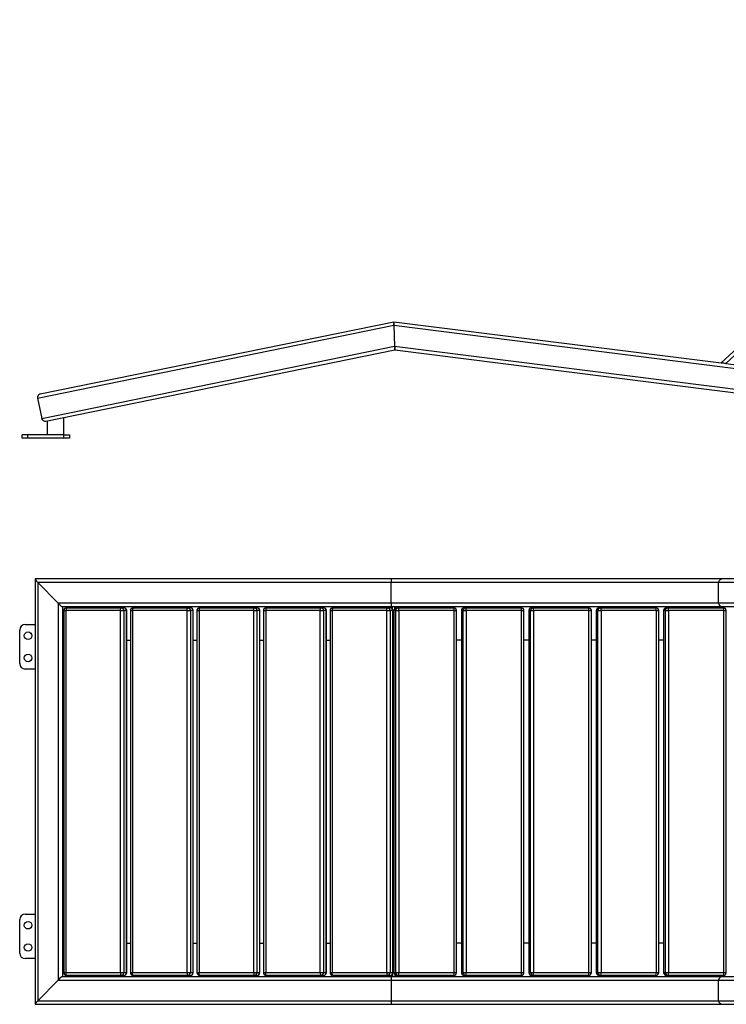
# Model space of a CAD drawing. Header units: millimetres. Extents: x 107 to 2935, y 117 to 1888.
# Tile 1 of 2: x 107 to 1376, y 117 to 1885. Entities that reach past the tile are written whole.
import ezdxf

# ---------------------------------------------------------------- set-up
doc = ezdxf.new("R2010")
doc.units = ezdxf.units.MM

msp = doc.modelspace()

# ---------------------------------------------------------------- linework, layer by layer
at = {"color": 7, "linetype": 'Continuous', "lineweight": 25}
for p, q in [((1366.7, 1268.7), (2031.9, 1885.1)), ((1374.9, 1267.7), (2040.9, 1884.8)), ((139.2, 1205.7), (779.1, 1336.3)), ((144.2, 1213.2), (778.8, 1342.8)), ((778.8, 1342.8), (1366.7, 1268.7)), ((779.1, 1336.3), (780.5, 1298.6)), ((779.1, 1336.3), (1774.3, 1210.9)), ((146.7, 1169.2), (780.5, 1298.6)), ((154.2, 1164.2), (780.8, 1292.1)), ((780.5, 1298.6), (1769.6, 1174)), ((780.8, 1292.1), (1768.8, 1167.6)), ((1374.9, 1267.7), (1423.1, 1261.6)), ((139.2, 1205.7), (146.7, 1169.2)), ((186.7, 1139.4), (186.7, 1170.9)), ((156.7, 1164.7), (156.7, 1139.4)), ((111.7, 1133.4), (111.7, 1139.4)), ((121.7, 1139.4), (111.7, 1139.4)), ((121.7, 1133.4), (111.7, 1133.4)), ((121.7, 1133.4), (121.7, 1139.4)), ((186.7, 1139.4), (121.7, 1139.4)), ((186.7, 1133.4), (121.7, 1133.4)), ((186.7, 1133.4), (186.7, 1139.4)), ((186.7, 1139.4), (196.7, 1139.4)), ((196.7, 1133.4), (186.7, 1133.4)), ((196.7, 1139.4), (196.7, 1133.4)), ((134.7, 880.8), (134.7, 117)), ((774.7, 880.9), (134.8, 880.9)), ((774.4, 874.5), (139.8, 874.5)), ((176.2, 837.3), (139.8, 874.5)), ((139.8, 874.5), (139.8, 123.3)), ((774.4, 837.3), (774.4, 874.5)), ((1370.5, 880.9), (774.7, 880.9)), ((2027.5, 874.5), (1362.2, 874.5)), ((1362.2, 837.3), (1362.2, 874.5)), ((2036.5, 880.9), (1370.5, 880.9)), ((774.4, 837.3), (176.2, 837.3)), ((176.2, 837.3), (176.2, 160.5)), ((2000.2, 837.3), (1362.2, 837.3)), ((774.7, 830.9), (183.8, 830.9)), ((183.8, 830.9), (183.8, 166.9)), ((186.3, 823.9), (186.3, 173.9)), ((288.3, 823.9), (190.3, 823.9)), ((190.3, 823.9), (190.3, 173.9)), ((191.3, 828.9), (191.3, 830.9)), ((191.3, 828.9), (289.3, 828.9)), ((209.1, 830.9), (207.1, 828.9)), ((288.3, 823.9), (294.2, 823.9)), ((288.3, 173.9), (288.3, 823.9)), ((289.3, 828.9), (294.3, 828.9)), ((294.2, 823.9), (294.2, 173.9)), ((299.2, 823.9), (294.2, 823.9)), ((299.2, 173.9), (299.2, 823.9)), ((299.3, 173.9), (299.3, 823.9)), ((305.9, 823.9), (305.9, 173.9)), ((407.8, 823.9), (309.9, 823.9)), ((309.9, 823.9), (309.9, 173.9)), ((310.9, 828.9), (408.8, 828.9)), ((407.8, 823.9), (413.7, 823.9)), ((407.8, 173.9), (407.8, 823.9)), ((408.8, 828.9), (413.8, 828.9)), ((413.7, 823.9), (413.7, 173.9)), ((418.7, 823.9), (413.7, 823.9)), ((418.7, 173.9), (418.7, 823.9)), ((418.8, 173.9), (418.8, 823.9)), ((425.4, 823.9), (425.4, 173.9)), ((527.4, 823.9), (429.4, 823.9)), ((429.4, 823.9), (429.4, 173.9)), ((430.4, 828.9), (528.4, 828.9)), ((527.4, 823.9), (533.3, 823.9)), ((527.4, 173.9), (527.4, 823.9)), ((528.4, 828.9), (533.4, 828.9)), ((533.3, 823.9), (533.3, 173.9)), ((538.3, 823.9), (533.3, 823.9)), ((538.3, 173.9), (538.3, 823.9)), ((538.4, 173.9), (538.4, 823.9)), ((544.9, 823.9), (544.9, 173.9)), ((646.9, 823.9), (548.9, 823.9)), ((548.9, 823.9), (548.9, 173.9)), ((549.9, 828.9), (647.9, 828.9)), ((646.9, 823.9), (652.8, 823.9)), ((646.9, 173.9), (646.9, 823.9)), ((647.9, 828.9), (652.9, 828.9)), ((652.8, 823.9), (652.8, 173.9)), ((657.8, 823.9), (652.8, 823.9)), ((657.8, 173.9), (657.8, 823.9)), ((657.9, 173.9), (657.9, 823.9)), ((664.5, 823.9), (664.5, 173.9)), ((766.4, 823.9), (668.5, 823.9)), ((668.5, 823.9), (668.5, 173.9)), ((669.5, 828.9), (767.4, 828.9)), ((766.4, 823.9), (772.3, 823.9)), ((766.4, 173.9), (766.4, 823.9)), ((767.4, 828.9), (772.4, 828.9)), ((772.3, 823.9), (772.3, 173.9)), ((777.3, 823.9), (772.3, 823.9)), ((1370.5, 830.9), (774.7, 830.9)), ((775.4, 827.9), (775.4, 830.9)), ((776.4, 826.9), (776.4, 830.9)), ((777.3, 173.9), (777.3, 823.9)), ((777.4, 173.9), (777.4, 823.9)), ((779.3, 823.9), (779.3, 173.9)), ((782.5, 823.9), (779.3, 823.9)), ((779.3, 823.9), (779.3, 173.9)), ((780.6, 827.2), (780.6, 830.9)), ((781.2, 827.8), (781.2, 830.9)), ((782.5, 823.9), (788, 823.9)), ((782.5, 173.9), (782.5, 823.9)), ((784.3, 828.9), (787.4, 828.9)), ((787.4, 828.9), (886.6, 828.9)), ((788, 823.9), (788, 173.9)), ((887.3, 823.9), (788, 823.9)), ((887.3, 173.9), (887.3, 823.9)), ((891.6, 173.9), (891.6, 823.9)), ((900.3, 823.9), (900.3, 173.9)), ((903.5, 823.9), (900.4, 823.9)), ((900.4, 823.9), (900.4, 173.9)), ((903.5, 823.9), (909.1, 823.9)), ((903.5, 173.9), (903.5, 823.9)), ((905.3, 828.9), (908.5, 828.9)), ((908.5, 828.9), (1007.7, 828.9)), ((909.1, 823.9), (909.1, 173.9)), ((1008.3, 823.9), (909.1, 823.9)), ((1008.3, 173.9), (1008.3, 823.9)), ((1012.7, 173.9), (1012.7, 823.9)), ((1021.4, 823.9), (1021.4, 173.9)), ((1024.5, 823.9), (1021.4, 823.9)), ((1021.4, 823.9), (1021.4, 173.9)), ((1024.5, 823.9), (1030.1, 823.9)), ((1024.5, 173.9), (1024.5, 823.9)), ((1026.4, 828.9), (1029.5, 828.9)), ((1029.5, 828.9), (1128.7, 828.9)), ((1030.1, 823.9), (1030.1, 173.9)), ((1129.3, 823.9), (1030.1, 823.9)), ((1129.3, 173.9), (1129.3, 823.9)), ((1133.7, 173.9), (1133.7, 823.9)), ((1142.4, 823.9), (1142.4, 173.9)), ((1145.6, 823.9), (1142.5, 823.9)), ((1142.5, 823.9), (1142.5, 173.9)), ((1145.6, 823.9), (1151.2, 823.9)), ((1145.6, 173.9), (1145.6, 823.9)), ((1147.4, 828.9), (1150.5, 828.9)), ((1150.5, 828.9), (1249.8, 828.9)), ((1151.2, 823.9), (1151.2, 173.9)), ((1250.4, 823.9), (1151.2, 823.9)), ((1250.4, 173.9), (1250.4, 823.9)), ((1254.8, 173.9), (1254.8, 823.9)), ((1263.5, 823.9), (1263.5, 173.9)), ((1266.6, 823.9), (1263.5, 823.9)), ((1263.5, 823.9), (1263.5, 173.9)), ((1266.6, 823.9), (1272.2, 823.9)), ((1266.6, 173.9), (1266.6, 823.9)), ((1268.5, 828.9), (1271.6, 828.9)), ((1271.6, 828.9), (1370.8, 828.9)), ((1272.2, 823.9), (1272.2, 173.9)), ((1371.4, 823.9), (1272.2, 823.9)), ((1356.6, 830.9), (1356.6, 828.9)), ((1998.1, 830.9), (1370.5, 830.9)), ((1371.4, 173.9), (1371.4, 823.9)), ((1375.8, 173.9), (1375.8, 823.9)), ((117.2, 798.9), (134.7, 798.9)), ((107.2, 728.9), (107.2, 788.9)), ((299.3, 770.9), (305.9, 770.9)), ((418.8, 770.9), (425.4, 770.9)), ((538.4, 770.9), (544.9, 770.9)), ((657.9, 770.9), (664.5, 770.9)), ((900.3, 770.9), (891.6, 770.9)), ((1021.4, 770.9), (1012.7, 770.9)), ((1142.4, 770.9), (1133.7, 770.9)), ((1263.5, 770.9), (1254.8, 770.9)), ((134.7, 718.9), (117.2, 718.9)), ((107.2, 208.9), (107.2, 268.9)), ((117.2, 278.9), (134.7, 278.9)), ((299.3, 226.9), (305.9, 226.9)), ((418.8, 226.9), (425.4, 226.9)), ((538.4, 226.9), (544.9, 226.9)), ((657.9, 226.9), (664.5, 226.9)), ((900.3, 226.9), (891.6, 226.9)), ((1021.4, 226.9), (1012.7, 226.9)), ((1142.4, 226.9), (1133.7, 226.9)), ((1263.5, 226.9), (1254.8, 226.9)), ((134.7, 198.9), (117.2, 198.9)), ((176.2, 160.5), (139.8, 123.3)), ((176.2, 160.5), (774.4, 160.5)), ((183.8, 166.9), (774.7, 166.9)), ((190.3, 173.9), (288.3, 173.9)), ((191.3, 166.9), (191.3, 168.9)), ((289.3, 168.9), (191.3, 168.9)), ((207.1, 168.9), (209.1, 166.9)), ((288.3, 173.9), (294.2, 173.9)), ((294.3, 168.9), (289.3, 168.9)), ((294.2, 173.9), (299.2, 173.9)), ((309.9, 173.9), (407.8, 173.9)), ((408.8, 168.9), (310.9, 168.9)), ((407.8, 173.9), (413.7, 173.9)), ((413.8, 168.9), (408.8, 168.9)), ((413.7, 173.9), (418.7, 173.9)), ((429.4, 173.9), (527.4, 173.9)), ((528.4, 168.9), (430.4, 168.9)), ((527.4, 173.9), (533.3, 173.9)), ((533.4, 168.9), (528.4, 168.9)), ((533.3, 173.9), (538.3, 173.9)), ((548.9, 173.9), (646.9, 173.9)), ((647.9, 168.9), (549.9, 168.9)), ((646.9, 173.9), (652.8, 173.9)), ((652.9, 168.9), (647.9, 168.9)), ((652.8, 173.9), (657.8, 173.9)), ((668.5, 173.9), (766.4, 173.9)), ((767.4, 168.9), (669.5, 168.9)), ((766.4, 173.9), (772.3, 173.9)), ((772.4, 168.9), (767.4, 168.9)), ((772.3, 173.9), (777.3, 173.9)), ((774.4, 160.5), (774.4, 123.3)), ((774.7, 166.9), (1370.5, 166.9)), ((775.4, 169.9), (775.4, 166.9)), ((776.4, 170.8), (776.4, 166.9)), ((779.3, 173.9), (782.5, 173.9)), ((780.6, 170.6), (780.6, 166.9)), ((781.2, 170), (781.2, 166.9)), ((782.5, 173.9), (788, 173.9)), ((787.4, 168.9), (784.3, 168.9)), ((886.6, 168.9), (787.4, 168.9)), ((788, 173.9), (887.3, 173.9)), ((900.4, 173.9), (903.5, 173.9)), ((903.5, 173.9), (909.1, 173.9)), ((908.5, 168.9), (905.3, 168.9)), ((1007.7, 168.9), (908.5, 168.9)), ((909.1, 173.9), (1008.3, 173.9)), ((1021.4, 173.9), (1024.5, 173.9)), ((1024.5, 173.9), (1030.1, 173.9)), ((1029.5, 168.9), (1026.4, 168.9)), ((1128.7, 168.9), (1029.5, 168.9)), ((1030.1, 173.9), (1129.3, 173.9)), ((1142.5, 173.9), (1145.6, 173.9)), ((1145.6, 173.9), (1151.2, 173.9)), ((1150.5, 168.9), (1147.4, 168.9)), ((1249.8, 168.9), (1150.5, 168.9)), ((1151.2, 173.9), (1250.4, 173.9)), ((1263.5, 173.9), (1266.6, 173.9)), ((1266.6, 173.9), (1272.2, 173.9)), ((1271.6, 168.9), (1268.5, 168.9)), ((1370.8, 168.9), (1271.6, 168.9)), ((1272.2, 173.9), (1371.4, 173.9)), ((1356.6, 166.9), (1356.6, 168.9)), ((1362.2, 123.3), (1362.2, 160.5)), ((1362.2, 160.5), (2000.2, 160.5)), ((1370.5, 166.9), (1998.1, 166.9)), ((134.8, 116.9), (774.7, 116.9)), ((139.8, 123.3), (774.4, 123.3)), ((774.7, 116.9), (1370.5, 116.9)), ((1362.2, 123.3), (2027.5, 123.3)), ((1370.5, 116.9), (2036.5, 116.9))]:
    msp.add_line(p, q, dxfattribs=at)
at = {"color": 8, "linetype": 'Continuous', "lineweight": 25}
for p, q in [((1362.2, 874.5), (774.4, 874.5)), ((1362.2, 837.3), (774.4, 837.3)), ((186.3, 823.9), (190.3, 823.9)), ((191.2, 830.9), (191.2, 828.9)), ((299.2, 823.9), (299.3, 823.9)), ((305.9, 823.9), (309.9, 823.9)), ((418.7, 823.9), (418.8, 823.9)), ((425.4, 823.9), (429.4, 823.9)), ((538.3, 823.9), (538.4, 823.9)), ((544.9, 823.9), (548.9, 823.9)), ((657.8, 823.9), (657.9, 823.9)), ((664.5, 823.9), (668.5, 823.9)), ((777.3, 823.9), (777.4, 823.9)), ((779.3, 823.9), (779.3, 823.9)), ((887.3, 823.9), (891.6, 823.9)), ((900.3, 823.9), (900.4, 823.9)), ((1008.3, 823.9), (1012.7, 823.9)), ((1021.4, 823.9), (1021.4, 823.9)), ((1129.3, 823.9), (1133.7, 823.9)), ((1142.4, 823.9), (1142.5, 823.9)), ((1250.4, 823.9), (1254.8, 823.9)), ((1263.5, 823.9), (1263.5, 823.9)), ((1371.4, 823.9), (1375.8, 823.9)), ((186.3, 173.9), (190.3, 173.9)), ((191.2, 168.9), (191.2, 166.9)), ((299.2, 173.9), (299.3, 173.9)), ((305.9, 173.9), (309.9, 173.9)), ((418.7, 173.9), (418.8, 173.9)), ((425.4, 173.9), (429.4, 173.9)), ((538.3, 173.9), (538.4, 173.9)), ((544.9, 173.9), (548.9, 173.9)), ((657.8, 173.9), (657.9, 173.9)), ((664.5, 173.9), (668.5, 173.9)), ((774.4, 160.5), (1362.2, 160.5)), ((777.3, 173.9), (777.4, 173.9)), ((779.3, 173.9), (779.3, 173.9)), ((887.3, 173.9), (891.6, 173.9)), ((900.3, 173.9), (900.4, 173.9)), ((1008.3, 173.9), (1012.7, 173.9)), ((1021.4, 173.9), (1021.4, 173.9)), ((1129.3, 173.9), (1133.7, 173.9)), ((1142.4, 173.9), (1142.5, 173.9)), ((1250.4, 173.9), (1254.8, 173.9)), ((1263.5, 173.9), (1263.5, 173.9)), ((1371.4, 173.9), (1375.8, 173.9)), ((774.4, 123.3), (1362.2, 123.3))]:
    msp.add_line(p, q, dxfattribs=at)
at = {"color": 7, "linetype": 'Continuous', "lineweight": 25, "flags": 128}
for points in [[(778.8, 1342.8), (778.8, 1342.7), (778.9, 1342.4), (778.9, 1341.9), (778.9, 1341.3), (778.9, 1340.5), (779, 1339.5), (779, 1338.5), (779, 1337.4), (779.1, 1336.3)], [(779.1, 1336.3), (779, 1337.4), (779, 1338.5), (779, 1339.5), (778.9, 1340.5), (778.9, 1341.3), (778.9, 1341.9), (778.9, 1342.4), (778.8, 1342.7), (778.8, 1342.8)], [(780.5, 1298.6), (780.6, 1297.5), (780.6, 1296.4), (780.6, 1295.4), (780.7, 1294.4), (780.7, 1293.6), (780.7, 1293), (780.7, 1292.5), (780.8, 1292.2), (780.8, 1292.1)], [(780.8, 1292.1), (780.8, 1292.3), (780.7, 1292.6), (780.7, 1293.2), (780.7, 1294), (780.7, 1295), (780.6, 1296.1), (780.6, 1297.3), (780.5, 1298.6)], [(1374.9, 1267.7), (1373.3, 1267.9), (1371.8, 1268.1), (1370.3, 1268.2), (1369.1, 1268.4), (1368.1, 1268.5), (1367.3, 1268.6), (1366.8, 1268.7), (1366.7, 1268.7)], [(191.3, 828.9), (191.1, 828.8), (190.9, 828.5), (190.8, 828), (190.6, 827.4), (190.5, 826.7), (190.4, 825.8), (190.3, 824.9), (190.3, 823.9)], [(288.3, 823.9), (288.3, 824.9), (288.4, 825.8), (288.5, 826.7), (288.6, 827.4), (288.8, 828), (288.9, 828.5), (289.1, 828.8), (289.3, 828.9)], [(310.9, 828.9), (310.7, 828.8), (310.5, 828.5), (310.3, 828), (310.2, 827.4), (310, 826.7), (309.9, 825.8), (309.9, 824.9), (309.9, 823.9)], [(407.8, 823.9), (407.9, 824.9), (407.9, 825.8), (408, 826.7), (408.1, 827.4), (408.3, 828), (408.5, 828.5), (408.6, 828.8), (408.8, 828.9)], [(430.4, 828.9), (430.2, 828.8), (430, 828.5), (429.8, 828), (429.7, 827.4), (429.6, 826.7), (429.5, 825.8), (429.4, 824.9), (429.4, 823.9)], [(527.4, 823.9), (527.4, 824.9), (527.5, 825.8), (527.5, 826.7), (527.7, 827.4), (527.8, 828), (528, 828.5), (528.2, 828.8), (528.4, 828.9)], [(549.9, 828.9), (549.7, 828.8), (549.6, 828.5), (549.4, 828), (549.2, 827.4), (549.1, 826.7), (549, 825.8), (549, 824.9), (548.9, 823.9)], [(646.9, 823.9), (646.9, 824.9), (647, 825.8), (647.1, 826.7), (647.2, 827.4), (647.4, 828), (647.5, 828.5), (647.7, 828.8), (647.9, 828.9)], [(669.5, 828.9), (669.3, 828.8), (669.1, 828.5), (668.9, 828), (668.8, 827.4), (668.6, 826.7), (668.5, 825.8), (668.5, 824.9), (668.5, 823.9)], [(766.4, 823.9), (766.5, 824.9), (766.5, 825.8), (766.6, 826.7), (766.7, 827.4), (766.9, 828), (767.1, 828.5), (767.3, 828.8), (767.4, 828.9)], [(191.3, 168.9), (191.1, 169), (190.9, 169.3), (190.8, 169.7), (190.6, 170.3), (190.5, 171.1), (190.4, 172), (190.3, 172.9), (190.3, 173.9)], [(288.3, 173.9), (288.3, 172.9), (288.4, 172), (288.5, 171.1), (288.6, 170.3), (288.8, 169.7), (288.9, 169.3), (289.1, 169), (289.3, 168.9)], [(310.9, 168.9), (310.7, 169), (310.5, 169.3), (310.3, 169.7), (310.2, 170.3), (310, 171.1), (309.9, 172), (309.9, 172.9), (309.9, 173.9)], [(407.8, 173.9), (407.9, 172.9), (407.9, 172), (408, 171.1), (408.1, 170.3), (408.3, 169.7), (408.5, 169.3), (408.6, 169), (408.8, 168.9)], [(430.4, 168.9), (430.2, 169), (430, 169.3), (429.8, 169.7), (429.7, 170.3), (429.6, 171.1), (429.5, 172), (429.4, 172.9), (429.4, 173.9)], [(527.4, 173.9), (527.4, 172.9), (527.5, 172), (527.5, 171.1), (527.7, 170.3), (527.8, 169.7), (528, 169.3), (528.2, 169), (528.4, 168.9)], [(549.9, 168.9), (549.7, 169), (549.6, 169.3), (549.4, 169.7), (549.2, 170.3), (549.1, 171.1), (549, 172), (549, 172.9), (548.9, 173.9)], [(646.9, 173.9), (646.9, 172.9), (647, 172), (647.1, 171.1), (647.2, 170.3), (647.4, 169.7), (647.5, 169.3), (647.7, 169), (647.9, 168.9)], [(669.5, 168.9), (669.3, 169), (669.1, 169.3), (668.9, 169.7), (668.8, 170.3), (668.6, 171.1), (668.5, 172), (668.5, 172.9), (668.5, 173.9)], [(766.4, 173.9), (766.5, 172.9), (766.5, 172), (766.6, 171.1), (766.7, 170.3), (766.9, 169.7), (767.1, 169.3), (767.3, 169), (767.4, 168.9)]]:
    msp.add_lwpolyline(points, dxfattribs=at)
at = {"color": 7, "linetype": 'Continuous', "lineweight": 25}
for centre in [(122.2, 778.9), (122.2, 738.9), (122.2, 258.9), (122.2, 218.9)]:
    msp.add_circle(centre, 6.75, dxfattribs=at)
for centre, radius, start, end in [((145.5, 1207), 6.4, 101.537, 191.537), ((152.9, 1170.5), 6.4, 191.537, 281.537), ((191.3, 823.9), 5, 90, 180), ((289.3, 823.9), 4.95, 359.4212, 89.409), ((294.3, 823.9), 5, 0, 90), ((294.3, 823.9), 4.95, 359.4208, 89.4093), ((310.9, 823.9), 5, 90, 180), ((408.8, 823.9), 4.95, 359.4214, 89.4092), ((413.8, 823.9), 5, 0, 90), ((413.8, 823.9), 4.95, 359.4214, 89.4092), ((430.4, 823.9), 5, 90, 180), ((528.3, 823.9), 4.95, 359.4213, 89.4091), ((533.4, 823.9), 5, 0, 90), ((533.3, 823.9), 4.95, 359.4211, 89.4092), ((549.9, 823.9), 5, 90, 180), ((647.9, 823.9), 4.95, 359.4213, 89.4091), ((652.9, 823.9), 5, 0, 90), ((652.9, 823.9), 4.95, 359.4212, 89.4092), ((669.5, 823.9), 5, 90, 180), ((767.4, 823.9), 4.95, 359.4212, 89.4091), ((772.4, 823.9), 5, 0, 90), ((772.4, 823.9), 4.95, 359.4212, 89.4091), ((784.3, 823.9), 5, 90, 180), ((784.3, 823.9), 4.98, 90.2267, 180.2247), ((787.4, 823.9), 4.98, 90.2267, 180.2247), ((777.6, 825.1), 10.5, 353.2964, 20.9535), ((886.6, 823.9), 5, 0, 90), ((876.8, 825.1), 10.5, 353.2966, 20.9533), ((905.3, 823.9), 5, 90, 180), ((905.3, 823.9), 4.98, 90.2268, 180.2246), ((908.5, 823.9), 4.98, 90.2266, 180.2249), ((898.6, 825.1), 10.5, 353.2966, 20.9533), ((1007.7, 823.9), 5, 0, 90), ((997.8, 825.1), 10.5, 353.2958, 20.9541), ((1026.4, 823.9), 5, 90, 180), ((1026.4, 823.9), 4.98, 90.2267, 180.2248), ((1029.5, 823.9), 4.98, 90.2265, 180.2249), ((1019.7, 825.1), 10.5, 353.2962, 20.9534), ((1128.7, 823.9), 5, 0, 90), ((1118.9, 825.1), 10.5, 353.296, 20.9543), ((1147.4, 823.9), 5, 90, 180), ((1147.4, 823.9), 4.98, 90.2269, 180.2247), ((1150.6, 823.9), 4.98, 90.2265, 180.225), ((1140.7, 825.1), 10.5, 353.2974, 20.9529), ((1249.8, 823.9), 5, 0, 90), ((1239.9, 825.1), 10.5, 353.2962, 20.9534), ((1268.5, 823.9), 5, 90, 180), ((1268.5, 823.9), 4.98, 90.2267, 180.2245), ((1271.6, 823.9), 4.98, 90.2269, 180.2247), ((1261.7, 825.1), 10.5, 353.2971, 20.9532), ((1370.8, 823.9), 5, 0, 90), ((1361, 825.1), 10.5, 353.2987, 20.9516), ((117.2, 788.9), 10, 90, 180), ((117.2, 728.9), 10, 180, 270), ((117.2, 268.9), 10, 90, 180), ((117.2, 208.9), 10, 180, 270), ((191.3, 173.9), 5, 180, 270), ((289.3, 173.8), 4.95, 270.591, 0.5788), ((294.3, 173.9), 5, 270, 0), ((294.3, 173.8), 4.95, 270.5907, 0.5792), ((310.9, 173.9), 5, 180, 270), ((408.8, 173.8), 4.95, 270.5908, 0.5786), ((413.8, 173.9), 5, 270, 0), ((413.8, 173.8), 4.95, 270.5908, 0.5786), ((430.4, 173.9), 5, 180, 270), ((528.3, 173.8), 4.95, 270.5909, 0.5787), ((533.4, 173.9), 5, 270, 0), ((533.3, 173.8), 4.95, 270.5908, 0.5789), ((549.9, 173.9), 5, 180, 270), ((647.9, 173.8), 4.95, 270.5909, 0.5787), ((652.9, 173.9), 5, 270, 0), ((652.9, 173.8), 4.95, 270.5908, 0.5788), ((669.5, 173.9), 5, 180, 270), ((767.4, 173.8), 4.95, 270.5909, 0.5788), ((772.4, 173.9), 5, 270, 0), ((772.4, 173.8), 4.95, 270.5909, 0.5788), ((784.3, 173.9), 5, 180, 270), ((784.3, 173.9), 4.98, 179.7753, 269.7733), ((787.4, 173.9), 4.98, 179.7753, 269.7733), ((777.6, 172.7), 10.5, 339.0465, 6.7036), ((886.6, 173.9), 5, 270, 0), ((876.8, 172.7), 10.5, 339.0467, 6.7034), ((905.3, 173.9), 5, 180, 270), ((905.3, 173.9), 4.98, 179.7754, 269.7732), ((908.5, 173.9), 4.98, 179.7751, 269.7734), ((898.6, 172.7), 10.5, 339.0467, 6.7034), ((1007.7, 173.9), 5, 270, 0), ((997.8, 172.7), 10.5, 339.0459, 6.7042), ((1026.4, 173.9), 5, 180, 270), ((1026.4, 173.9), 4.98, 179.7752, 269.7733), ((1029.5, 173.9), 4.98, 179.7751, 269.7735), ((1019.7, 172.7), 10.5, 339.0466, 6.7038), ((1128.7, 173.9), 5, 270, 0), ((1118.9, 172.7), 10.5, 339.0457, 6.704), ((1147.4, 173.9), 5, 180, 270), ((1147.4, 173.9), 4.98, 179.7753, 269.7731), ((1150.6, 173.9), 4.98, 179.775, 269.7735), ((1140.7, 172.7), 10.5, 339.0471, 6.7026), ((1249.8, 173.9), 5, 270, 0), ((1239.9, 172.7), 10.5, 339.0466, 6.7038), ((1268.5, 173.9), 5, 180, 270), ((1268.5, 173.9), 4.98, 179.7755, 269.7733), ((1271.6, 173.9), 4.98, 179.7753, 269.7731), ((1261.7, 172.7), 10.5, 339.0468, 6.7029), ((1370.8, 173.9), 5, 270, 0), ((1361, 172.7), 10.5, 339.0484, 6.7013)]:
    msp.add_arc(centre, radius, start, end, dxfattribs=at)
for centre, major_axis, ratio, start_param, end_param in [((141.1, 874.5), (-6.37, 6.37), 0.101021, 6.182506, 7.753303), ((141.1, 874.5), (6.37, -6.37), 0.101021, 3.040914, 4.61171), ((774.7, 874.5), (0, 6.4), 0.038519, 0, 1.570796), ((774.7, 874.5), (0, 6.4), 0.038519, 0, 1.570796), ((1370.5, 874.5), (8.29, 0), 0.7721, 1.570796, 3.141593), ((177.5, 837.3), (-6.37, 6.37), 0.101021, 1.470117, 3.040914), ((177.5, 837.3), (6.37, -6.37), 0.101021, 4.61171, 6.182506), ((774.7, 837.3), (0, 6.4), 0.038519, 1.570796, 3.141593), ((774.7, 837.3), (0, 6.4), 0.038519, 1.570796, 3.141593), ((1370.5, 837.3), (8.29, 0), 0.7721, 3.141593, 4.712389), ((177.5, 160.5), (6.37, 6.37), 0.101021, 0.100679, 1.671475), ((177.5, 160.5), (6.37, 6.37), 0.101021, 0.100679, 1.671475), ((774.7, 160.5), (0, 6.4), 0.038519, 0, 1.570796), ((774.7, 160.5), (0, 6.4), 0.038519, 0, 1.570796), ((1370.5, 160.5), (8.29, 0), 0.7721, 1.570796, 3.141593), ((141.1, 123.3), (6.37, 6.37), 0.101021, 1.671475, 3.242272), ((141.1, 123.3), (6.37, 6.37), 0.101021, 1.671475, 3.242272), ((774.7, 123.3), (0, 6.4), 0.038519, 1.570796, 3.141593), ((774.7, 123.3), (0, 6.4), 0.038519, 1.570796, 3.141593), ((1370.5, 123.3), (8.29, 0), 0.7721, 3.141593, 4.712389)]:
    msp.add_ellipse(centre, major_axis=major_axis, ratio=ratio, start_param=start_param, end_param=end_param, dxfattribs=at)

doc.saveas('drawing.dxf')
